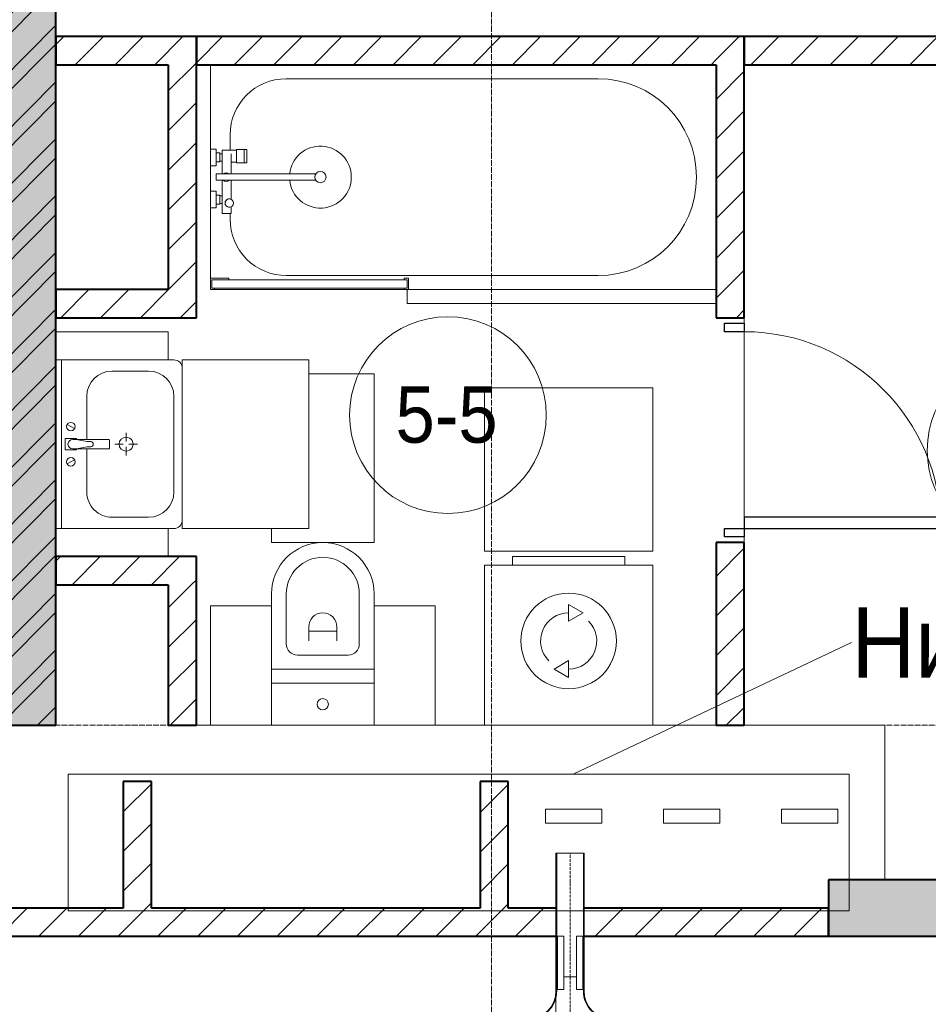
# Model space of a CAD drawing. Header units: millimetres. Extents: x 106966 to 201968, y 7718 to 228773.
# Tile 33 of 44: x 127871 to 131105, y 25307 to 28810. Entities that reach past the tile are written whole.
import ezdxf

# ---------------------------------------------------------------- set-up
doc = ezdxf.new("R2010")
doc.units = ezdxf.units.MM
for name, pattern in [('ADSK_Линия сетки', [25, 20, -2.5, 0, -2.5]), ('Линия сетки', [25, 20, -2.5, 0, -2.5]), ('Осевая', [14, 10, -2, 0, -2])]:
    doc.linetypes.add(name, pattern=pattern)
for name, color, linetype, lineweight in [('Двери', 7, 'Continuous', 18), ('Кабельные лотки', 7, 'Continuous', 18), ('Марки помещений', 7, 'Continuous', 20), ('Мебель', 7, 'Continuous', 18), ('Опуск', 7, 'Continuous', 18), ('Осевая линия', 7, 'Осевая', 18), ('Оси', 7, 'Continuous', 9), ('Перекрытия', 7, 'Continuous', 18), ('Размеры', 7, 'Continuous', 9), ('Размеры-100', 7, 'Continuous', 9), ('Сантехнические приборы', 7, 'Continuous', 18), ('Соединительные детали кабельных лотков', 7, 'Continuous', 18), ('Стены разрез', 7, 'Continuous', 40), ('Текстовые примечания', 7, 'Continuous', 9), ('Электрооборудование', 7, 'Continuous', 18)]:
    doc.layers.add(name, color=color, linetype=linetype, lineweight=lineweight)
doc.layers.add('Линии', color=7, linetype='Continuous', lineweight=9, true_color=0x00a600)
doc.styles.add('Arial', font='arial.ttf', dxfattribs={"width": 0.9, "height": 250})
doc.styles.add('Arial_3', font='arial.ttf', dxfattribs={"width": 0.9, "height": 200})
doc.dimstyles.new('Основной_2_5_мм_1', dxfattribs={"dimscale": 304.8, "dimtxt": 255.06485, "dimasz": 0.463911, "dimexe": 0.492126, "dimexo": 0.492126, "dimgap": 0.098425, "dimtad": 1, "dimdec": 0, "dimdsep": 46, "dimtxsty": 'Arial', "dimblk1": 'OBLIQUE', "dimblk2": 'OBLIQUE', "dimsah": 1, "dimcen": 0.09, "dimdle": 0.492126, "dimazin": 2, "dimtfac": 1, "dimtdec": 4, "dimtix": 1, "dimtmove": 1, "dimatfit": 3, "dimfxl": 1, "dimtvp": 1, "dimtolj": 1, "dimtzin": 0, "dimlwd": 20, "dimlwe": 20, "dimarcsym": 2})
pattern_1 = [(45, (0, 0), (-70.71068, 70.71068), [])]

# ---------------------------------------------------------------- blocks, each defined once
blk = doc.blocks.new('MR_Ванна - Санузел с ванной_1800x800-2638737-МКСС_К4_L24_81_300_')
at = {"layer": 'Сантехнические приборы', "color": 253, "true_color": 0xaaaaaa}
for p, q in [((210, 800.1), (195, 800.1)), ((195, 800.1), (195, 760)), ((200, 765), (200, 795.1)), ((200, 795.1), (210, 795.1)), ((200, 795.1), (200, 765)), ((895, 795.1), (200, 795.1)), ((210, 795.1), (210, 800.1)), ((210, 800), (885, 800)), ((900, 800), (885, 800)), ((885, 800), (885, 795.1)), ((885, 795.1), (895, 795.1)), ((895, 795.1), (895, 765)), ((895, 765), (895, 795.1)), ((900, 760), (900, 800)), ((630, 750), (-480, 750)), ((195, 760), (210, 760)), ((210, 765), (200, 765)), ((200, 765), (895, 765)), ((210, 760), (210, 765)), ((895, 765), (835, 765)), ((835, 765), (835, 760)), ((835, 760), (900, 760)), ((900, 760), (900, 509.8)), ((826.3, 529.1), (858, 529.1)), ((826.3, 505.7), (826.3, 529.1)), ((830, 529.1), (830, 550)), ((858, 529.1), (858, 411.3)), ((858, 493.3), (866, 493.3)), ((858, 466.4), (858, 493.3)), ((866, 496), (880, 496)), ((866, 464), (866, 496)), ((866, 493.3), (866, 466.4)), ((880, 509.8), (900, 509.8)), ((880, 450), (880, 509.8)), ((880, 496), (880, 464)), ((900, 509.8), (900, 450)), ((826.3, 411.3), (826.3, 478.7)), ((866, 466.4), (858, 466.4)), ((880, 464), (866, 464)), ((900, 450), (880, 450)), ((900, 450), (900, 360)), ((524.9, 411.3), (880, 411.3)), ((880, 388.7), (524.9, 388.7)), ((826.3, 316.7), (826.3, 388.7)), ((858, 388.7), (858, 316.7)), ((880, 411.3), (880, 388.7)), ((880, 300.2), (880, 360)), ((880, 360), (900, 360)), ((900, 360), (900, 300.2)), ((770.9, 301.9), (770.9, 348.9)), ((770.9, 348.9), (780, 348.9)), ((780, 301.9), (780, 348.9)), ((780, 348.9), (807.5, 348.9)), ((780, 348.9), (780, 301.9)), ((807.5, 348.9), (807.5, 301.9)), ((807.5, 303.8), (807.5, 346.6)), ((807.5, 346.6), (826.3, 346.6)), ((858, 316.7), (858, 343.6)), ((858, 343.6), (866, 343.6)), ((858, 316.7), (858, 303.8)), ((866, 316.7), (858, 316.7)), ((866, 314), (866, 346)), ((866, 346), (880, 346)), ((866, 343.6), (866, 316.7)), ((880, 346), (880, 314)), ((780, 301.9), (770.9, 301.9)), ((807.5, 301.9), (780, 301.9)), ((858, 303.8), (807.5, 303.8)), ((830, 250), (830, 303.8)), ((880, 314), (866, 314)), ((900, 300.2), (880, 300.2)), ((900, 300.2), (900, 0)), ((-480, 50), (630, 50))]:
    blk.add_line(p, q, dxfattribs=at)
for centre, radius, start, end in [((-480, 400), 350, 90, 270), ((630, 550), 200, 360, 90), ((508.5, 400), 110, 5.916, 354.084), ((832.8, 492.2), 15, 90, 270), ((832.8, 492.2), 15, 244.0483, 115.9517), ((832.8, 492.2), 15, 270, 90), ((508.5, 400), 20, 90, 270), ((508.5, 400), 20, 270, 90), ((508.5, 400), 20, 325.4667, 34.5333), ((843.9, 400), 15.5, 47.0093, 132.9907), ((843.9, 400), 15.5, 227.0093, 312.9907), ((630, 250), 200, 270, 360)]:
    blk.add_arc(centre, radius, start, end, dxfattribs=at)
blk = doc.blocks.new('MR_Зона обслуживания - MR_Зона обслуживания-2638739-МКСС_К4_L24_81_300_')
at = {"layer": 'Мебель', "lineweight": 9}
for p, q in [((550, 50), (-550, 50)), ((550, 0.1), (550, 50)), ((-550, 0), (545.1, 0))]:
    blk.add_line(p, q, dxfattribs=at)
blk = doc.blocks.new('MR_Стиральная машина - Стиральная машина_600-2638733-МКСС_К4_L24_81_300_')
at = {"layer": 'Электрооборудование', "color": 253, "true_color": 0xaaaaaa}
for p, q in [((-200, 600), (200, 600)), ((-200, 570), (-200, 600)), ((200, 600), (200, 570)), ((-300, 570), (300, 570)), ((-300, 0), (-300, 570)), ((300, 570), (300, 0)), ((0, 430), (52, 400)), ((0, 370), (0, 430)), ((52, 400), (0, 370)), ((-52, 200), (0, 230)), ((0, 230), (0, 170)), ((0, 170), (-52, 200)), ((300, 0), (-300, 0))]:
    blk.add_line(p, q, dxfattribs=at)
for radius, start, end in [(170, 0, 180), (100, 90, 225), (100, 270, 45), (170, 180, 0)]:
    blk.add_arc((0, 300), radius, start, end, dxfattribs=at)
blk = doc.blocks.new('MR_Зона обслуживания - MR_Зона обслуживания-2638736-МКСС_К4_L24_81_300_')
at = {"layer": 'Мебель', "lineweight": 9}
for p, q in [((300, 580), (-300, 580)), ((-300, 580), (-300, 0)), ((300, 0), (300, 580)), ((-300, 0), (300, 0))]:
    blk.add_line(p, q, dxfattribs=at)
blk = doc.blocks.new('MR_Унитаз напольный - Санузел с ванной-2638740-МКСС_К4_L24_81_300_')
at = {"layer": 'Сантехнические приборы', "color": 253, "true_color": 0xaaaaaa}
for p, q in [((-182.5, 0), (-182.5, 267.5)), ((-130, 267.5), (-130, 90)), ((130, 90), (130, 267.5)), ((182.5, 267.5), (182.5, 0)), ((-50, 150), (-50, 100)), ((50, 100), (50, 150)), ((-50, 135), (50, 135)), ((-90, 50), (90, 50)), ((182.5, 0), (-182.5, 0)), ((-182.5, -50), (-182.5, 0)), ((-182.5, 0), (182.5, 0)), ((182.5, 0), (182.5, -50)), ((-182.5, -50), (182.5, -50)), ((-182.5, -200), (-182.5, -50)), ((182.5, -50), (-182.5, -50)), ((182.5, -50), (182.5, -200)), ((182.5, -200), (-182.5, -200))]:
    blk.add_line(p, q, dxfattribs=at)
for centre, radius, start, end in [((0, 267.5), 182.5, 0, 180), ((0, 267.5), 130, 360, 180), ((0, 150), 50, 360, 180), ((-90, 90), 40, 180, 270), ((90, 90), 40, 270, 360), ((0, -125), 20, 360, 180), ((0, -125), 20, 180, 360)]:
    blk.add_arc(centre, radius, start, end, dxfattribs=at)
blk = doc.blocks.new('MR_Зона обслуживания - MR_Зона обслуживания-2638741-МКСС_К4_L24_81_300_')
at = {"layer": 'Мебель', "lineweight": 9}
for p, q in [((182.5, 600), (-50, 600)), ((182.5, 0), (182.5, 600)), ((-182.5, 50), (-182.5, 0)), ((-182.5, 0), (182.5, 0))]:
    blk.add_line(p, q, dxfattribs=at)
blk = doc.blocks.new('MR_Зона обслуживания - MR_Зона обслуживания-2638742-МКСС_К4_L24_81_300_')
at = {"layer": 'Мебель', "lineweight": 9}
for p, q in [((108.75, 425), (-108.75, 425)), ((108.75, 0), (108.75, 425)), ((-108.75, 0), (108.75, 0))]:
    blk.add_line(p, q, dxfattribs=at)
blk = doc.blocks.new('MR_Зона обслуживания - MR_Зона обслуживания-V3-МКСС_К4_L24_81_300_')
at = {"layer": 'Мебель', "lineweight": 9}
for p, q in [((108.75, 425), (-108.75, 425)), ((-108.75, 425), (-108.75, 0)), ((-108.75, 0), (108.75, 0))]:
    blk.add_line(p, q, dxfattribs=at)
blk = doc.blocks.new('MR_Тумба-Умывальник с зеркалом - Тумба-умывальник_600-2638743-МКСС_К4_L24_81_300_')
at = {"layer": 'Сантехнические приборы', "color": 253, "true_color": 0xaaaaaa}
for p, q in [((-300, 400), (-300, 420)), ((-170, 420), (170, 420)), ((300, 420), (300, 400)), ((-260, 200), (-260, 330)), ((260, 330), (260, 200)), ((0, 290), (0, 260)), ((-10, 250), (-40, 250)), ((40, 250), (10, 250)), ((0, 210), (0, 240)), ((-17, 73.1), (-17, 187.9)), ((-14, 190.9), (14, 190.9)), ((17, 187.9), (17, 73.1)), ((-17, 110), (-170, 110)), ((170, 110), (17, 110)), ((-20, 73.1), (-17, 73.1)), ((-20, 33.1), (-20, 73.1)), ((-17, 60), (-17, 73.1)), ((17, 73.1), (17, 60)), ((17, 73.1), (20, 73.1)), ((20, 73.1), (20, 33.1)), ((-69.7, 39.8), (-55.6, 66.3)), ((69.7, 39.8), (55.6, 66.3)), ((-300, 20), (300, 20)), ((20, 33.1), (-20, 33.1))]:
    blk.add_line(p, q, dxfattribs=at)
for centre, radius, start, end in [((-270, 420), 30, 90, 180), ((270, 420), 30, 0, 90), ((-170, 330), 90, 90, 180), ((170, 330), 90, 0, 90), ((0, 250), 25, 360, 180), ((0, 250), 25, 180, 360), ((-170, 200), 90, 180, 270), ((-14, 187.9), 3, 90, 180), ((-14, 187.9), 3, 105, 165), ((14, 187.9), 3, 0, 90), ((14, 187.9), 3, 15, 75), ((170, 200), 90, 270, 0), ((-217.6, 129.9), 208.5, 344.1823, 358.4054), ((0, 124.1), 9.19, 0, 180), ((217.6, 129.9), 208.5, 181.5946, 195.8177), ((-62.7, 53.1), 15, 0, 180), ((-62.7, 53.1), 15, 180, 0), ((0, 60), 17, 180, 0), ((62.7, 53.1), 15, 0, 180), ((62.7, 53.1), 15, 180, 0)]:
    blk.add_arc(centre, radius, start, end, dxfattribs=at)
blk = doc.blocks.new('MR_Зона обслуживания - MR_Зона обслуживания-2638746-МКСС_К4_L24_81_300_')
at = {"layer": 'Мебель', "lineweight": 9}
for p, q in [((300, 450), (-300, 450)), ((-300, 450), (-300, 0)), ((300, 0), (300, 450)), ((-300, 0), (300, 0))]:
    blk.add_line(p, q, dxfattribs=at)
blk = doc.blocks.new('MR_Зона обслуживания - MR_Зона обслуживания-2638747-МКСС_К4_L24_81_300_')
at = {"layer": 'Мебель', "lineweight": 9}
for p, q in [((50, 400), (-50, 400)), ((-50, 400), (-50, 0))]:
    blk.add_line(p, q, dxfattribs=at)
blk = doc.blocks.new('MR_Зона обслуживания - MR_Зона обслуживания-V4-МКСС_К4_L24_81_300_')
at = {"layer": 'Мебель', "lineweight": 9}
for p, q in [((50, 400), (-50, 400)), ((-50, 400), (-50, 0)), ((50, 0), (50, 400))]:
    blk.add_line(p, q, dxfattribs=at)
blk = doc.blocks.new('A_DOR_Door - Вн_3_Одинарная_800x2100-2909240-МКСС_К4_L24_81_300_')
at = {"layer": 'Двери', "color": 253, "lineweight": 30, "true_color": 0xaaaaaa}
for p, q in [((-380, 20), (-350, 20)), ((-380, -50), (-380, 20)), ((-350, 20), (-350, -50)), ((350, -50), (350, 20)), ((350, 20), (380, 20)), ((380, 20), (380, -50)), ((-350, -50), (-380, -50)), ((-350, -50), (-350, -750)), ((-310, -50), (-350, -50)), ((-350, -50), (-350, -750)), ((-310, -750), (-310, -50)), ((380, -50), (350, -50)), ((-350, -750), (-310, -750))]:
    blk.add_line(p, q, dxfattribs=at)
at = {"layer": 'Двери', "color": 254, "lineweight": 9, "true_color": 0xd4d4d4}
blk.add_arc((-350, -50), 700, 270, 0, dxfattribs=at)
blk = doc.blocks.new('135_SLK_K4_AR_rvt-1-МКСС_К4_L24_81_300_')
at = {"layer": 'Стены разрез', "lineweight": 9, "true_color": 0xaaaaaa}
h = blk.add_hatch(dxfattribs=at)
h.set_pattern_fill('FP_1', color=253, style=0, pattern_type=2)
h.set_pattern_definition([(50, (0, 0), (218.62117, -19.1268), [22.86, -251.46]), (355, (0, 0), (-42.29187, 229.2684), [18.288, -201.168]), (100.451, (18.22, -1.6), (176.33107, 210.13963), [19.428, -213.708]), (46.184, (0, 60.96), (325.29495, -50.45164), [34.29, -377.19]), (96.636, (27.1, 56.76), (284.883, 296.91266), [29.142, -320.562]), (351.184, (0, 60.96), (284.8858, 296.9107), [27.432, -301.752]), (21, (30.48, 45.72), (181.93753, -122.71832), [22.86, -251.46]), (326, (30.48, 45.72), (74.16223, 221.0262), [18.288, -201.168]), (71.451, (45.64, 35.5), (256.10035, 98.30526), [19.428, -213.708]), (37.5, (0, 0), (3.70639, 101.465895), [3.353, -195.377, 3.353, -200.863, -201.93]), (37.5, (0, 0), (3.70639, 101.465895), [-402.946, 3.353, -198.577]), (7.5, (0, 0), (80.18358, 120.21653), [3.353, -113.081, 3.353, -190.805, -76.962]), (7.5, (0, 0), (80.18358, 120.21653), [-310.591, 3.353, -73.609]), (327.5, (-67.97, 0), (162.708646, -6.87497), [3.353, -72.847, 3.353, -234.391, -315.468]), (327.5, (-67.97, 0), (162.708646, -6.87497), [-313.944, 3.353, -312.115]), (317.5, (-98.45, 0), (177.75468, 30.51183), [3.353, -95.707, 3.353, -154.534, -224.028]), (317.5, (-98.45, 0), (177.75468, 30.51183), [-256.946, 3.353, -220.675])])
h.paths.add_polyline_path([(127800, 26300), (128000, 26300), (128000, 32900), (127800, 32900), (127800, 26544.3)])
h = blk.add_hatch(dxfattribs=at)
h.set_pattern_fill('FP_2', color=253, style=0, pattern_type=2)
h.set_pattern_definition([(45, (0, 0), (-101.02788, 101.02788), []), (45, (67.35, 0), (-101.02788, 101.02788), [])])
h.paths.add_polyline_path([(127800, 26300), (128000, 26300), (128000, 32900), (127800, 32900), (127800, 26544.3)])
h = blk.add_hatch(dxfattribs=at)
h.set_pattern_fill('FP_3', color=253, style=0, pattern_type=2)
h.set_pattern_definition(pattern_1)
h.paths.add_polyline_path([(128400, 28650), (128500, 28650), (128500, 28750), (128000, 28750), (128000, 28650)])
h = blk.add_hatch(dxfattribs=at)
h.set_pattern_fill('FP_3', color=253, style=0, pattern_type=2)
h.set_pattern_definition(pattern_1)
h.paths.add_polyline_path([(130350, 28650), (130350, 28750), (128500, 28750), (128500, 28650), (129653.2, 28650)])
h = blk.add_hatch(dxfattribs=at)
h.set_pattern_fill('FP_3', color=253, style=0, pattern_type=2)
h.set_pattern_definition(pattern_1)
h.paths.add_polyline_path([(130450, 26300), (130450, 26950), (130350, 26950), (130350, 26300)])
h.paths.add_polyline_path([(130450, 27750), (130450, 28750), (130350, 28750), (130350, 27750)])
h = blk.add_hatch(dxfattribs=at)
h.set_pattern_fill('FP_3', color=253, style=0, pattern_type=2)
h.set_pattern_definition(pattern_1)
h.paths.add_polyline_path([(130450, 28650), (131150, 28650), (131150, 28750), (130450, 28750)])
h = blk.add_hatch(dxfattribs=at)
h.set_pattern_fill('FP_3', color=253, style=0, pattern_type=2)
h.set_pattern_definition(pattern_1)
h.paths.add_polyline_path([(128500, 27750), (128500, 28650), (128400, 28650), (128400, 27750)])
h = blk.add_hatch(dxfattribs=at)
h.set_pattern_fill('FP_3', color=253, style=0, pattern_type=2)
h.set_pattern_definition(pattern_1)
h.paths.add_polyline_path([(128000, 27750), (128400, 27750), (128400, 27850), (128000, 27850)])
h = blk.add_hatch(dxfattribs=at)
h.set_pattern_fill('FP_3', color=253, style=0, pattern_type=2)
h.set_pattern_definition(pattern_1)
h.paths.add_polyline_path([(128500, 26800), (128500, 26900), (128000, 26900), (128000, 26800), (128400, 26800)])
h = blk.add_hatch(dxfattribs=at)
h.set_pattern_fill('FP_3', color=253, style=0, pattern_type=2)
h.set_pattern_definition(pattern_1)
h.paths.add_polyline_path([(128500, 26300), (128500, 26800), (128400, 26800), (128400, 26300)])
h = blk.add_hatch(dxfattribs=at)
h.set_pattern_fill('FP_3', color=253, style=0, pattern_type=2)
h.set_pattern_definition(pattern_1)
h.paths.add_polyline_path([(128340, 25650), (128340, 26100), (128240, 26100), (128240, 25650)])
h = blk.add_hatch(dxfattribs=at)
h.set_pattern_fill('FP_3', color=253, style=0, pattern_type=2)
h.set_pattern_definition(pattern_1)
h.paths.add_polyline_path([(129610, 25650), (129610, 26100), (129510, 26100), (129510, 25650)])
at = {"layer": 'Стены разрез', "lineweight": 18, "true_color": 0xcbcbcb}
h = blk.add_hatch(color=9, dxfattribs=at)
h.paths.add_polyline_path([(132250, 25550), (132450, 25550), (132450, 25750), (132250, 25750), (132250, 25660)])
h.paths.add_polyline_path([(131150, 25550), (131150, 25750), (130750, 25750), (130750, 25550)])
at = {"layer": 'Стены разрез', "lineweight": 9, "true_color": 0xaaaaaa}
h = blk.add_hatch(dxfattribs=at)
h.set_pattern_fill('FP_3', color=253, style=0, pattern_type=2)
h.set_pattern_definition(pattern_1)
h.paths.add_polyline_path([(130750, 25550), (130750, 25650), (129880, 25650), (129880, 25550), (130492.8, 25550)])
h.paths.add_polyline_path([(129780, 25550), (129780, 25650), (125550, 25650), (125550, 25550), (129653.2, 25550)])
at = {"layer": 'Перекрытия', "color": 253, "true_color": 0xaaaaaa}
for p, q in [((130450, 27750), (130450, 27730)), ((130450, 27730), (130450, 27750)), ((130450, 27700), (130450, 27040)), ((130450, 27040), (130450, 27700)), ((130450, 26970), (130450, 26950)), ((130450, 26950), (130450, 26970)), ((128500, 26300), (128550, 26300)), ((129350, 26300), (129525, 26300)), ((130125, 26300), (130350, 26300)), ((130450, 26300), (130950, 26300)), ((130950, 26300), (130950, 25750))]:
    blk.add_line(p, q, dxfattribs=at)
at = {"layer": 'Стены разрез', "color": 253, "true_color": 0xaaaaaa}
for p, q in [((128000, 26300), (128000, 32900)), ((128500, 28750), (128000, 28750)), ((128000, 28750), (128000, 28650)), ((128500, 28650), (128500, 28750)), ((130350, 28750), (128500, 28750)), ((128500, 28750), (128500, 28650)), ((130450, 28750), (130350, 28750)), ((130450, 27750), (130450, 28750)), ((131150, 28750), (130450, 28750)), ((130450, 28750), (130450, 28650)), ((128000, 28650), (128400, 28650)), ((128400, 28650), (128400, 27850)), ((128500, 27750), (128500, 28650)), ((128500, 28650), (130350, 28650)), ((130350, 28650), (130350, 27750)), ((130450, 28650), (131150, 28650)), ((128400, 27850), (128000, 27850)), ((128000, 27850), (128000, 27750)), ((128000, 27750), (128400, 27750)), ((128400, 27750), (128500, 27750)), ((130350, 27750), (130450, 27750)), ((130450, 26950), (130350, 26950)), ((130350, 26950), (130350, 26300)), ((130450, 26300), (130450, 26950)), ((128500, 26900), (128000, 26900)), ((128000, 26900), (128000, 26800)), ((128500, 26800), (128500, 26900)), ((128000, 26800), (128400, 26800)), ((128400, 26800), (128400, 26300)), ((128500, 26300), (128500, 26800)), ((127800, 26300), (128000, 26300)), ((128400, 26300), (128500, 26300)), ((130350, 26300), (130450, 26300)), ((128340, 26100), (128240, 26100)), ((128240, 26100), (128240, 25650)), ((128340, 25650), (128340, 26100)), ((129610, 26100), (129510, 26100)), ((129510, 26100), (129510, 25650)), ((129610, 25650), (129610, 26100)), ((131150, 25750), (130750, 25750)), ((130750, 25750), (130750, 25550)), ((128240, 25650), (127320, 25650)), ((129510, 25650), (128340, 25650)), ((129780, 25650), (129610, 25650)), ((130750, 25650), (129880, 25650)), ((130750, 25550), (130750, 25650)), ((125550, 25550), (129780, 25550)), ((129880, 25550), (130750, 25550)), ((130750, 25550), (131150, 25550))]:
    blk.add_line(p, q, dxfattribs=at)
at = {"layer": 'Двери', "color": 253, "lineweight": 18, "true_color": 0xaaaaaa, "rotation": 90}
blk.add_blockref('A_DOR_Door - Вн_3_Одинарная_800x2100-2909240-МКСС_К4_L24_81_300_', (130400, 27350), dxfattribs=at)
at = {"layer": 'Мебель', "color": 253, "lineweight": 18, "true_color": 0xaaaaaa}
for name, p, rotation in [('MR_Зона обслуживания - MR_Зона обслуживания-2638739-МКСС_К4_L24_81_300_', (129800, 27850), 180), ('MR_Зона обслуживания - MR_Зона обслуживания-V4-МКСС_К4_L24_81_300_', (128000, 27650), 270.0000000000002), ('MR_Зона обслуживания - MR_Зона обслуживания-2638746-МКСС_К4_L24_81_300_', (128450, 27300), 270.0000000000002), ('MR_Зона обслуживания - MR_Зона обслуживания-2638747-МКСС_К4_L24_81_300_', (128000, 26950), 270.0000000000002)]:
    blk.add_blockref(name, p, dxfattribs=dict(at, rotation=rotation))
for name, p in [('MR_Зона обслуживания - MR_Зона обслуживания-2638741-МКСС_К4_L24_81_300_', (128950, 26950)), ('MR_Зона обслуживания - MR_Зона обслуживания-2638736-МКСС_К4_L24_81_300_', (129825, 26920)), ('MR_Зона обслуживания - MR_Зона обслуживания-V3-МКСС_К4_L24_81_300_', (128658.8, 26300)), ('MR_Зона обслуживания - MR_Зона обслуживания-2638742-МКСС_К4_L24_81_300_', (129241.3, 26300))]:
    blk.add_blockref(name, p, dxfattribs=at)
at = {"layer": 'Сантехнические приборы', "color": 253, "lineweight": 18, "true_color": 0xaaaaaa}
for name, p, rotation in [('MR_Ванна - Санузел с ванной_1800x800-2638737-МКСС_К4_L24_81_300_', (129450, 28650), 180), ('MR_Тумба-Умывальник с зеркалом - Тумба-умывальник_600-2638743-МКСС_К4_L24_81_300_', (128000, 27300), 270.0000000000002)]:
    blk.add_blockref(name, p, dxfattribs=dict(at, rotation=rotation))
blk.add_blockref('MR_Унитаз напольный - Санузел с ванной-2638740-МКСС_К4_L24_81_300_', (128950, 26500), dxfattribs=at)
at = {"layer": 'Электрооборудование', "color": 253, "lineweight": 18, "true_color": 0xaaaaaa}
blk.add_blockref('MR_Стиральная машина - Стиральная машина_600-2638733-МКСС_К4_L24_81_300_', (129825, 26300), dxfattribs=at)
blk = doc.blocks.new('OSTEC_CT - ЛН_ ЛП - ОГП - Тройник - ZS - Цинкование по методу Сендзимира-1219768-МКСС_К4_L24_81_300_')
at = {"layer": 'Осевая линия'}
blk.add_line((0, -200), (0, 0), dxfattribs=at)
at = {"layer": 'Соединительные детали кабельных лотков', "color": 96, "true_color": 0x008000}
for p, q in [((-1, 47.5), (-1, 50)), ((-1, 50), (1, 50)), ((-1, 50), (1, 50)), ((-1, -47.5), (-1, 47.5)), ((1, 47.5), (-1, 47.5)), ((-1, 47.5), (1, 47.5)), ((1, 50), (1, 47.5)), ((1, 47.5), (1, -47.5)), ((-150, -47.5), (-200, -47.5)), ((-200, -47.5), (-200, -50)), ((-200, -50), (-150, -50)), ((-1, -50), (1, -50)), ((200, -47.5), (150, -47.5)), ((150, -50), (200, -50)), ((200, -50), (200, -47.5)), ((-50, -150), (-50, -200)), ((-47.5, -200), (-47.5, -150)), ((47.5, -150), (47.5, -200)), ((50, -200), (50, -150)), ((-50, -200), (-47.5, -200)), ((47.5, -200), (50, -200))]:
    blk.add_line(p, q, dxfattribs=at)
for centre, radius, start, end in [((-150, -150), 102.5, 360, 90), ((-150, -150), 100, 0, 90), ((150, -150), 102.5, 90, 180), ((150, -150), 100, 90, 180)]:
    blk.add_arc(centre, radius, start, end, dxfattribs=at)
blk = doc.blocks.new('OSTEC_U - ЛН_ ЛП - СЛУМ - OSTEC_U - ЛН_ ЛП - СЛУМ-V52-МКСС_К4_L24_81_300_')
at = {"layer": 'Соединительные детали кабельных лотков', "color": 96, "true_color": 0x008000}
for p, q in [((-95, 2.5), (-95, 25)), ((-95, 25), (95, 25)), ((-95, 0), (-95, 2.5)), ((-95, 2.5), (95, 2.5)), ((95, 25), (95, 2.5)), ((95, 2.5), (95, 0))]:
    blk.add_line(p, q, dxfattribs=at)
blk = doc.blocks.new('OSTEC_U - ЛН_ ЛП - СЛУМ - OSTEC_U - ЛН_ ЛП - СЛУМ-V53-МКСС_К4_L24_81_300_')
at = {"layer": 'Соединительные детали кабельных лотков', "color": 96, "true_color": 0x008000}
for p, q in [((-95, 2.5), (-95, 25)), ((-95, 25), (95, 25)), ((-95, 0), (-95, 2.5)), ((-95, 2.5), (95, 2.5)), ((95, 25), (95, 2.5)), ((95, 2.5), (95, 0))]:
    blk.add_line(p, q, dxfattribs=at)
blk = doc.blocks.new('050_Марка_Помещение - Номер-620969-МКСС_К4_L24_81_300_')
at = {"layer": 'Марки помещений'}
blk.add_circle((0, 0), 3.5, dxfattribs=at)
blk = doc.blocks.new('DIMBLOCK21-МКСС_К4_L24_81_300_')
at = {"layer": 'Размеры-100', "lineweight": 20, "transparency": 16777216}
for p, q in [((129780, 24488.5), (129780, 25581.1)), ((129550, 24488.5), (129550, 24638.5)), ((128903, 24488.5), (129421, 24488.5)), ((129400, 24488.5), (129930, 24488.5)), ((129421, 24488.5), (129665, 24488.5)), ((129550, 24488.5), (129550, 24438.5)), ((129780, 24488.5), (129780, 24338.5))]:
    blk.add_line(p, q, dxfattribs=at)
at = {"layer": 'Размеры-100', "lineweight": 40, "transparency": 16777216}
for p, q in [((129550, 24488.5), (129620.7, 24559.2)), ((129780, 24488.5), (129850.7, 24559.2)), ((129550, 24488.5), (129479.3, 24417.8)), ((129780, 24488.5), (129709.3, 24417.8))]:
    blk.add_line(p, q, dxfattribs=at)
at = {"layer": 'Размеры-100', "color": 0, "lineweight": 20, "transparency": 16777216, "insert": (128903, 24843), "char_height": 250, "width": 621.573, "attachment_point": 1, "line_spacing_factor": 0.941778, "style": 'Arial'}
blk.add_mtext('230', dxfattribs=at)
blk = doc.blocks.new('_Oblique')
at = {"color": 0, "linetype": 'ByBlock', "lineweight": -2}
blk.add_line((-0.5, -0.5), (0.5, 0.5), dxfattribs=at)

msp = doc.modelspace()

# ---------------------------------------------------------------- linework, layer by layer
at = {"layer": 'Кабельные лотки', "color": 96, "true_color": 0x008000}
for p, q in [((129780, 25845), (129880, 25845)), ((129780, 25405), (129780, 25845)), ((129782.5, 25405), (129782.5, 25845)), ((129877.5, 25405), (129877.5, 25845)), ((129880, 25405), (129880, 25845)), ((129782.5, 25405), (129780, 25405)), ((129852.5, 25405), (129807.5, 25405)), ((129880, 25405), (129877.5, 25405))]:
    msp.add_line(p, q, dxfattribs=at)
at = {"layer": 'Линии', "color": 0, "lineweight": 18}
for p, q in [((128043.4, 26126.2), (130823.4, 26126.2)), ((128043.4, 25639.9), (128043.4, 26126.2)), ((130823.4, 26126.2), (130823.4, 25639.9)), ((130823.4, 25639.9), (128043.4, 25639.9))]:
    msp.add_line(p, q, dxfattribs=at)
at = {"layer": 'Опуск'}
for p, q in [((129743.2, 26001.7), (129943.2, 26001.7)), ((129743.2, 25951.7), (129743.2, 26001.7)), ((129943.2, 26001.7), (129943.2, 25951.7)), ((130163.2, 26001.7), (130363.2, 26001.7)), ((130163.2, 25951.7), (130163.2, 26001.7)), ((130363.2, 26001.7), (130363.2, 25951.7)), ((130583.2, 26001.7), (130783.2, 26001.7)), ((130583.2, 25951.7), (130583.2, 26001.7)), ((130783.2, 26001.7), (130783.2, 25951.7)), ((129943.2, 25951.7), (129743.2, 25951.7)), ((130363.2, 25951.7), (130163.2, 25951.7)), ((130783.2, 25951.7), (130583.2, 25951.7))]:
    msp.add_line(p, q, dxfattribs=at)
at = {"layer": 'Осевая линия'}
msp.add_line((129830, 25405), (129830, 25845), dxfattribs=at)
at = {"layer": 'Оси', "linetype": 'Линия сетки'}
msp.add_line((129550, 12025.7), (129550, 33709.6), dxfattribs=at)
at = {"layer": 'Оси', "linetype": 'ADSK_Линия сетки'}
msp.add_line((136800, 26300), (107783.9, 26300), dxfattribs=at)
at = {"layer": 'Текстовые примечания'}
msp.add_line((129841.1, 26125.6), (130832, 26594.2), dxfattribs=at)

# ---------------------------------------------------------------- block references
at = {"lineweight": 5}
msp.add_blockref('135_SLK_K4_AR_rvt-1-МКСС_К4_L24_81_300_', (0, 0), dxfattribs=at)
at = {"layer": 'Марки помещений', "xscale": 99.99999999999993, "yscale": 99.99999999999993, "zscale": 99.99999999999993}
for p in [(129395.4, 27403.5), (131451.1, 27278)]:
    msp.add_blockref('050_Марка_Помещение - Номер-620969-МКСС_К4_L24_81_300_', p, dxfattribs=at)
at = {"layer": 'Соединительные детали кабельных лотков', "color": 96, "true_color": 0x008000}
for name, p, rotation in [('OSTEC_U - ЛН_ ЛП - СЛУМ - OSTEC_U - ЛН_ ЛП - СЛУМ-V52-МКСС_К4_L24_81_300_', (129782.5, 25455), 269.9999999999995), ('OSTEC_U - ЛН_ ЛП - СЛУМ - OSTEC_U - ЛН_ ЛП - СЛУМ-V53-МКСС_К4_L24_81_300_', (129877.5, 25455), 89.99999999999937)]:
    msp.add_blockref(name, p, dxfattribs=dict(at, rotation=rotation))
at = {"layer": 'Соединительные детали кабельных лотков', "rotation": 180}
msp.add_blockref('OSTEC_CT - ЛН_ ЛП - ОГП - Тройник - ZS - Цинкование по методу Сендзимира-1219768-МКСС_К4_L24_81_300_', (129830, 25205), dxfattribs=at)

# ---------------------------------------------------------------- texts
at = {"layer": 'Марки помещений', "lineweight": 9, "insert": (129208.9, 27505.2), "char_height": 200, "width": 447.342, "attachment_point": 1, "style": 'Arial_3'}
msp.add_mtext('5-5', dxfattribs=at)
at = {"layer": 'Текстовые примечания', "insert": (130832, 26719.2), "char_height": 250, "width": 1002.911, "attachment_point": 1, "style": 'Arial'}
msp.add_mtext('Ниша', dxfattribs=at)

# ---------------------------------------------------------------- dimensions: what is measured, and where the dimension line sits
at = {"layer": 'Размеры', "lineweight": 20}
dim = msp.add_linear_dim(base=(129780, 24488.5), p1=(129550, 24588.5), p2=(129780, 25731.1), dimstyle='Основной_2_5_мм_1', override={"dimpost": '<>', "dimfxl": 1165.533541}, dxfattribs=at)
dim.commit()
dim.dimension.update_dxf_attribs({"geometry": 'DIMBLOCK21-МКСС_К4_L24_81_300_', "text_midpoint": (129213.8, 24676.4), "dimtype": 160})

doc.saveas('drawing.dxf')
